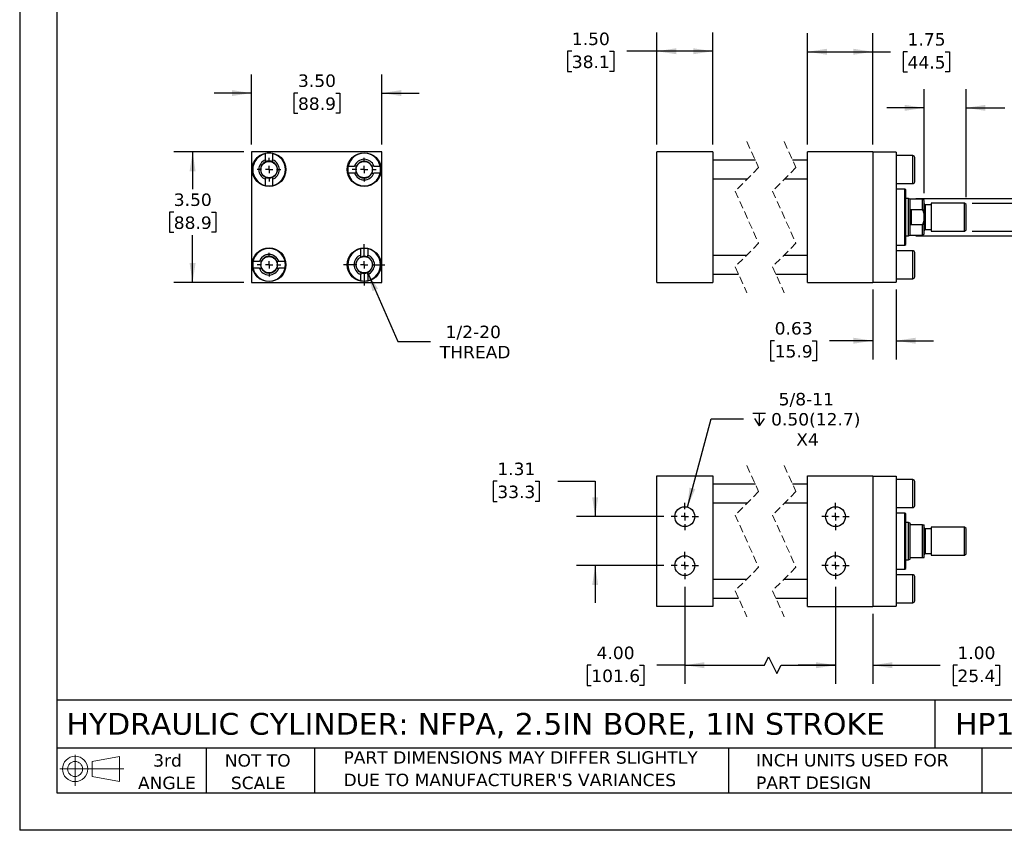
# Model space of a CAD drawing. Header units: inches. Extents: x 0 to 44, y 0 to 34.
# Tile 1 of 3: x 0 to 26.4, y 0 to 21.7. Entities that reach past the tile are written whole.
import ezdxf

# ---------------------------------------------------------------- set-up
doc = ezdxf.new("R2010")
doc.units = ezdxf.units.IN
doc.header["$LTSCALE"] = 4
doc.header["$MEASUREMENT"] = 0
for name, pattern in [('SLD-Center', [0.75, 0.6, -0.05, 0.05, -0.05]), ('SLD-Dashed', [0.075, 0.05, -0.025]), ('SLD-Solid', [0])]:
    doc.linetypes.add(name, pattern=pattern)
doc.layers.add('CENTER', color=40, linetype='SLD-Center')
doc.layers.add('SLD-DEFPOINTS', color=7, linetype='Continuous')
doc.layers.add('DIMENSIONS', color=140, linetype='SLD-Solid', lineweight=25)
doc.layers.add('TEXT', color=140, linetype='SLD-Solid', lineweight=25)
doc.styles.add('SLDTEXTSTYLE0', font='VERDANA.TTF')
doc.dimstyles.new('SLDDIMSTYLE0', dxfattribs={"dimtxt": 0.339844, "dimasz": 0.52, "dimexe": 0, "dimexo": 0.0625, "dimgap": 0.084961, "dimtad": 0, "dimtih": 1, "dimtoh": 1, "dimrnd": 1e-09, "dimzin": 4, "dimdsep": 46, "dimtxsty": 'SLDTEXTSTYLE0', "dimsah": 1, "dimcen": 0.09, "dimadec": 0, "dimazin": 1, "dimtfac": 1, "dimtofl": 0, "dimtmove": 0, "dimatfit": 3, "dimfxl": 0, "dimfrac": 2, "dimtolj": 1, "dimtzin": 12, "dimarcsym": 0})
doc.dimstyles.new('SLDDIMSTYLE1', dxfattribs={"dimtxt": 0.339844, "dimasz": 0.52, "dimexe": 0, "dimexo": 0.0625, "dimgap": 0.084961, "dimtad": 0, "dimtih": 1, "dimtoh": 1, "dimrnd": 1e-09, "dimzin": 12, "dimdsep": 46, "dimtxsty": 'SLDTEXTSTYLE0', "dimsah": 1, "dimcen": 0.09, "dimadec": 0, "dimazin": 3, "dimtfac": 1, "dimtofl": 0, "dimtmove": 0, "dimatfit": 3, "dimfxl": 0, "dimfrac": 2, "dimtolj": 1, "dimtzin": 12, "dimarcsym": 0})
doc.dimstyles.new('SLDDIMSTYLE2', dxfattribs={"dimtxt": 0.339844, "dimasz": 0.52, "dimexe": 0, "dimexo": 0.0625, "dimgap": 0.084961, "dimtad": 0, "dimtih": 1, "dimtoh": 1, "dimrnd": 1e-09, "dimzin": 12, "dimdsep": 46, "dimtxsty": 'SLDTEXTSTYLE0', "dimsah": 1, "dimcen": 0.09, "dimadec": 0, "dimazin": 3, "dimtfac": 1, "dimtmove": 0, "dimatfit": 0, "dimfxl": 0, "dimfrac": 2, "dimtolj": 1, "dimtzin": 12, "dimarcsym": 0})
doc.dimstyles.new('SLDDIMSTYLE3', dxfattribs={"dimtxt": 0.339844, "dimasz": 0.52, "dimexe": 0, "dimexo": 0.0625, "dimgap": 0.084961, "dimtad": 0, "dimtih": 1, "dimtoh": 1, "dimrnd": 1e-09, "dimzin": 4, "dimdsep": 46, "dimtxsty": 'SLDTEXTSTYLE0', "dimsah": 1, "dimcen": 0.09, "dimadec": 0, "dimazin": 1, "dimtfac": 1, "dimtmove": 0, "dimatfit": 0, "dimfxl": 0, "dimfrac": 2, "dimtolj": 1, "dimtzin": 12, "dimarcsym": 0})
doc.dimstyles.new('SLDDIMSTYLE4', dxfattribs={"dimtxt": 0.339844, "dimasz": 0.52, "dimexe": 0, "dimexo": 0.0625, "dimgap": 0.084961, "dimtad": 0, "dimtih": 1, "dimtoh": 1, "dimrnd": 1e-09, "dimdsep": 46, "dimtxsty": 'SLDTEXTSTYLE0', "dimsah": 1, "dimcen": 0.09, "dimadec": 0, "dimazin": 2, "dimtfac": 1, "dimtmove": 0, "dimatfit": 0, "dimfxl": 0, "dimfrac": 2, "dimtolj": 1, "dimtzin": 12, "dimarcsym": 0})
doc.dimstyles.new('SLDDIMSTYLE5', dxfattribs={"dimtxt": 0.339844, "dimasz": 0.52, "dimexe": 0, "dimexo": 0.0625, "dimgap": 0.084961, "dimtad": 0, "dimtih": 1, "dimtoh": 1, "dimrnd": 1e-09, "dimzin": 12, "dimdsep": 46, "dimtxsty": 'SLDTEXTSTYLE0', "dimsah": 1, "dimcen": 0, "dimadec": 0, "dimazin": 3, "dimtfac": 1, "dimtofl": 0, "dimtmove": 0, "dimatfit": 3, "dimfxl": 0, "dimfrac": 2, "dimtolj": 1, "dimtzin": 12, "dimarcsym": 0})

# ---------------------------------------------------------------- blocks, each defined once
blk = doc.blocks.new('Block11')
at = {"color": 7, "linetype": 'SLD-Solid', "lineweight": 18}
for p, q in [((0.408, 0.836), (0.408, 0)), ((0.863, 0.656), (1.602, 0.792)), ((1.602, 0.792), (1.602, 0.115)), ((0.863, 0.251), (0.863, 0.656)), ((0, 0.454), (1.712, 0.454)), ((0.863, 0.251), (1.602, 0.115))]:
    blk.add_line(p, q, dxfattribs=at)
for radius in [0.339, 0.202]:
    blk.add_circle((0.408, 0.454), radius, dxfattribs=at)
blk = doc.blocks.new('Block12')
at = {"layer": 'SLD-DEFPOINTS'}
blk.add_blockref('Block11', (0, 0), dxfattribs=at)
blk = doc.blocks.new('SW_NOTE_0_3')
at = {"layer": 'TEXT', "color": 0, "char_height": 0.33333, "attachment_point": 1, "style": 'SLDTEXTSTYLE0'}
for s, insert in [('PART DIMENSIONS MAY DIFFER SLIGHTLY ', (0, 0.423)), ("DUE TO MANUFACTURER'S VARIANCES", (0, -0.179))]:
    blk.add_mtext(s, dxfattribs=dict(at, insert=insert))
blk = doc.blocks.new('SW_NOTE_0_4')
at = {"layer": 'TEXT', "color": 0, "char_height": 0.3333, "attachment_point": 2, "style": 'SLDTEXTSTYLE0'}
for s, insert in [('NOT TO', (0.828, 0.423)), ('SCALE', (0.843, -0.179))]:
    blk.add_mtext(s, dxfattribs=dict(at, insert=insert))
blk = doc.blocks.new('SW_NOTE_0_5')
at = {"layer": 'TEXT', "color": 0, "char_height": 0.3333, "attachment_point": 2, "style": 'SLDTEXTSTYLE0'}
for s, insert in [('3rd', (0.365, 0.423)), ('ANGLE', (0.349, -0.179))]:
    blk.add_mtext(s, dxfattribs=dict(at, insert=insert))
blk = doc.blocks.new('SW_NOTE_0_6')
at = {"layer": 'TEXT', "color": 0, "char_height": 0.33333, "attachment_point": 1, "style": 'SLDTEXTSTYLE0'}
for s, insert in [('INCH UNITS USED FOR ', (0, 0.423)), ('PART DESIGN', (0, -0.179))]:
    blk.add_mtext(s, dxfattribs=dict(at, insert=insert))
blk = doc.blocks.new('_D')
at = {"layer": 'DIMENSIONS'}
for p, q in [((17.078, 18.38), (17.078, 21.376)), ((18.578, 18.38), (18.578, 21.376)), ((14.8, 20.876), (14.686, 20.876)), ((14.686, 20.876), (14.686, 20.336)), ((15.81, 20.876), (15.924, 20.876)), ((15.924, 20.876), (15.924, 20.336)), ((17.078, 20.876), (16.271, 20.876)), ((18.578, 20.876), (17.078, 20.876)), ((14.686, 20.336), (14.8, 20.336)), ((15.924, 20.336), (15.81, 20.336))]:
    blk.add_line(p, q, dxfattribs=at)
for points in [[(17.078, 20.876), (17.598, 20.796), (17.598, 20.956)], [(18.578, 20.876), (18.058, 20.956), (18.058, 20.796)]]:
    blk.add_solid(points, dxfattribs=at)
at = {"layer": 'DIMENSIONS', "char_height": 0.3333, "attachment_point": 1, "style": 'SLDTEXTSTYLE0'}
for s, insert in [('1.50', (14.8, 21.375)), ('38.1', (14.8, 20.759))]:
    blk.add_mtext(s, dxfattribs=dict(at, insert=insert))
blk = doc.blocks.new('_D_1')
at = {"layer": 'DIMENSIONS'}
for p, q in [((21.118, 18.38), (21.118, 21.362)), ((22.868, 18.38), (22.868, 21.362)), ((21.118, 20.862), (22.868, 20.862)), ((22.868, 20.862), (23.339, 20.862)), ((23.799, 20.862), (23.685, 20.862)), ((23.685, 20.862), (23.685, 20.322)), ((24.809, 20.862), (24.923, 20.862)), ((24.923, 20.862), (24.923, 20.322)), ((23.685, 20.322), (23.799, 20.322)), ((24.923, 20.322), (24.809, 20.322))]:
    blk.add_line(p, q, dxfattribs=at)
for points in [[(21.118, 20.862), (21.638, 20.782), (21.638, 20.942)], [(22.868, 20.862), (22.348, 20.942), (22.348, 20.782)]]:
    blk.add_solid(points, dxfattribs=at)
at = {"layer": 'DIMENSIONS', "char_height": 0.3333, "attachment_point": 1, "style": 'SLDTEXTSTYLE0'}
for s, insert in [('1.75', (23.799, 21.361)), ('44.5', (23.799, 20.745))]:
    blk.add_mtext(s, dxfattribs=dict(at, insert=insert))
blk = doc.blocks.new('_D_2')
at = {"layer": 'DIMENSIONS'}
for p, q in [((24.243, 17.074), (24.243, 19.859)), ((25.368, 16.965), (25.368, 19.859)), ((24.243, 19.359), (23.243, 19.359)), ((25.368, 19.359), (26.408, 19.359)), ((26.868, 19.359), (26.754, 19.359)), ((26.754, 19.359), (26.754, 18.819)), ((27.878, 19.359), (27.992, 19.359)), ((27.992, 19.359), (27.992, 18.819)), ((26.754, 18.819), (26.868, 18.819)), ((27.992, 18.819), (27.878, 18.819))]:
    blk.add_line(p, q, dxfattribs=at)
for points in [[(24.243, 19.359), (23.723, 19.439), (23.723, 19.279)], [(25.368, 19.359), (25.888, 19.279), (25.888, 19.439)]]:
    blk.add_solid(points, dxfattribs=at)
at = {"layer": 'DIMENSIONS', "char_height": 0.3333, "attachment_point": 1, "style": 'SLDTEXTSTYLE0'}
for s, insert in [('1.13', (26.868, 19.858)), ('28.6', (26.868, 19.242))]:
    blk.add_mtext(s, dxfattribs=dict(at, insert=insert))
blk = doc.blocks.new('_D_3')
at = {"layer": 'DIMENSIONS'}
for p, q in [((29.609, 18.013), (28.609, 18.013)), ((28.609, 18.013), (28.609, 16.93)), ((30.094, 18.013), (29.98, 18.013)), ((29.98, 18.013), (29.98, 17.473)), ((31.104, 18.013), (31.218, 18.013)), ((31.218, 18.013), (31.218, 17.473)), ((29.98, 17.473), (30.094, 17.473)), ((31.218, 17.473), (31.104, 17.473)), ((24.024, 16.93), (26.661, 16.93)), ((26.901, 16.93), (29.109, 16.93)), ((24.024, 15.93), (26.661, 15.93)), ((26.901, 15.93), (29.109, 15.93)), ((28.609, 15.93), (28.609, 14.93))]:
    blk.add_line(p, q, dxfattribs=at)
for points in [[(28.609, 16.93), (28.689, 17.45), (28.529, 17.45)], [(28.609, 15.93), (28.529, 15.41), (28.689, 15.41)]]:
    blk.add_solid(points, dxfattribs=at)
at = {"layer": 'DIMENSIONS', "char_height": 0.3333, "attachment_point": 1, "style": 'SLDTEXTSTYLE0'}
for s, insert in [('%%c', (29.837, 18.512)), ('1.00', (30.35, 18.512)), ('25.4', (30.094, 17.896))]:
    blk.add_mtext(s, dxfattribs=dict(at, insert=insert))
blk = doc.blocks.new('_D_4')
at = {"layer": 'DIMENSIONS'}
for p, q in [((26.781, 16.805), (26.781, 17.805)), ((25.529, 16.805), (27.281, 16.805)), ((25.529, 16.055), (27.281, 16.055)), ((26.781, 13.707), (26.781, 16.055)), ((27.781, 13.707), (26.781, 13.707))]:
    blk.add_line(p, q, dxfattribs=at)
for points in [[(26.781, 16.805), (26.861, 17.325), (26.701, 17.325)], [(26.781, 16.055), (26.701, 15.535), (26.861, 15.535)]]:
    blk.add_solid(points, dxfattribs=at)
at = {"layer": 'DIMENSIONS', "char_height": 0.3333, "attachment_point": 1, "style": 'SLDTEXTSTYLE0'}
for s, insert in [('3/4-16', (28.164, 14.131)), ('THREAD', (28.009, 13.59))]:
    blk.add_mtext(s, dxfattribs=dict(at, insert=insert))
blk = doc.blocks.new('_D_5')
at = {"layer": 'DIMENSIONS'}
for p, q in [((22.868, 14.49), (22.868, 12.619)), ((23.493, 14.49), (23.493, 12.619)), ((20.237, 13.119), (20.122, 13.119)), ((20.122, 13.119), (20.122, 12.579)), ((21.246, 13.119), (21.361, 13.119)), ((21.361, 13.119), (21.361, 12.579)), ((22.868, 13.119), (21.707, 13.119)), ((23.493, 13.119), (24.493, 13.119)), ((20.122, 12.579), (20.237, 12.579)), ((21.361, 12.579), (21.246, 12.579))]:
    blk.add_line(p, q, dxfattribs=at)
for points in [[(22.868, 13.119), (22.348, 13.199), (22.348, 13.039)], [(23.493, 13.119), (24.013, 13.039), (24.013, 13.199)]]:
    blk.add_solid(points, dxfattribs=at)
at = {"layer": 'DIMENSIONS', "char_height": 0.3333, "attachment_point": 1, "style": 'SLDTEXTSTYLE0'}
for s, insert in [('0.63', (20.237, 13.619)), ('15.9', (20.237, 13.003))]:
    blk.add_mtext(s, dxfattribs=dict(at, insert=insert))
blk = doc.blocks.new('_D_8')
at = {"layer": 'DIMENSIONS'}
for p, q in [((6.21, 18.38), (6.21, 20.255)), ((9.71, 18.38), (9.71, 20.255)), ((6.21, 19.755), (5.21, 19.755)), ((7.46, 19.755), (7.346, 19.755)), ((7.346, 19.755), (7.346, 19.214)), ((8.47, 19.755), (8.584, 19.755)), ((8.584, 19.755), (8.584, 19.214)), ((9.71, 19.755), (10.71, 19.755)), ((7.346, 19.214), (7.46, 19.214)), ((8.584, 19.214), (8.47, 19.214))]:
    blk.add_line(p, q, dxfattribs=at)
for points in [[(6.21, 19.755), (5.69, 19.835), (5.69, 19.675)], [(9.71, 19.755), (10.23, 19.675), (10.23, 19.835)]]:
    blk.add_solid(points, dxfattribs=at)
at = {"layer": 'DIMENSIONS', "char_height": 0.3333, "attachment_point": 1, "style": 'SLDTEXTSTYLE0'}
for s, insert in [('3.50', (7.46, 20.254)), ('88.9', (7.46, 19.638))]:
    blk.add_mtext(s, dxfattribs=dict(at, insert=insert))
blk = doc.blocks.new('_D_9')
at = {"layer": 'DIMENSIONS'}
for p, q in [((6.01, 18.18), (4.135, 18.18)), ((4.635, 18.18), (4.635, 17.181)), ((4.13, 16.565), (4.016, 16.565)), ((4.016, 16.565), (4.016, 16.025)), ((5.14, 16.565), (5.254, 16.565)), ((5.254, 16.565), (5.254, 16.025)), ((4.016, 16.025), (4.13, 16.025)), ((4.635, 14.68), (4.635, 15.949)), ((5.254, 16.025), (5.14, 16.025)), ((6.01, 14.68), (4.135, 14.68))]:
    blk.add_line(p, q, dxfattribs=at)
for points in [[(4.635, 18.18), (4.555, 17.66), (4.715, 17.66)], [(4.635, 14.68), (4.715, 15.2), (4.555, 15.2)]]:
    blk.add_solid(points, dxfattribs=at)
at = {"layer": 'DIMENSIONS', "char_height": 0.3333, "attachment_point": 1, "style": 'SLDTEXTSTYLE0'}
for s, insert in [('3.50', (4.13, 17.064)), ('88.9', (4.13, 16.448))]:
    blk.add_mtext(s, dxfattribs=dict(at, insert=insert))
blk = doc.blocks.new('_D_10')
at = {"layer": 'DIMENSIONS'}
for p, q in [((9.323, 14.954), (10.136, 13.099)), ((10.136, 13.099), (11.011, 13.099))]:
    blk.add_line(p, q, dxfattribs=at)
blk.add_solid([(9.323, 14.954), (9.458, 14.446), (9.605, 14.51)], dxfattribs=at)
at = {"layer": 'DIMENSIONS', "char_height": 0.3333, "attachment_point": 1, "style": 'SLDTEXTSTYLE0'}
for s, insert in [('1/2-20', (11.416, 13.522)), ('THREAD', (11.261, 12.982))]:
    blk.add_mtext(s, dxfattribs=dict(at, insert=insert))
blk = doc.blocks.new('SW_CENTERMARKSYMBOL_0')
at = {"layer": 'CENTER', "color": 0}
for p, q in [((0, 0.2), (0, 0.31875)), ((-0.2, 0), (-0.31875, 0)), ((0, 0), (-0.1, 0)), ((0, 0), (0, 0.1)), ((0, 0), (0, -0.1)), ((0, 0), (0.1, 0)), ((0.2, 0), (0.31875, 0)), ((0, -0.2), (0, -0.31875))]:
    blk.add_line(p, q, dxfattribs=at)
blk = doc.blocks.new('SW_CENTERMARKSYMBOL_1')
at = {"layer": 'CENTER', "color": 0}
for p, q in [((0, 0.2), (0, 0.31875)), ((-0.2, 0), (-0.31875, 0)), ((0, 0), (-0.1, 0)), ((0, 0), (0, 0.1)), ((0, 0), (0, -0.1)), ((0, 0), (0.1, 0)), ((0.2, 0), (0.31875, 0)), ((0, -0.2), (0, -0.31875))]:
    blk.add_line(p, q, dxfattribs=at)
blk = doc.blocks.new('SW_CENTERMARKSYMBOL_2')
at = {"layer": 'CENTER', "color": 0}
for p, q in [((0, 0.2), (0, 0.31875)), ((-0.2, 0), (-0.31875, 0)), ((0, 0), (-0.1, 0)), ((0, 0), (0, 0.1)), ((0, 0), (0, -0.1)), ((0, 0), (0.1, 0)), ((0.2, 0), (0.31875, 0)), ((0, -0.2), (0, -0.31875))]:
    blk.add_line(p, q, dxfattribs=at)
blk = doc.blocks.new('SW_CENTERMARKSYMBOL_3')
at = {"layer": 'CENTER', "color": 0}
for p, q in [((0, 0.2), (0, 0.553)), ((-0.2, 0), (-0.553, 0)), ((0, 0), (-0.1, 0)), ((0, 0), (0, 0.1)), ((0, 0), (0, -0.1)), ((0, 0), (0.1, 0)), ((0.2, 0), (0.553, 0)), ((0, -0.2), (0, -0.553))]:
    blk.add_line(p, q, dxfattribs=at)
blk = doc.blocks.new('_D_18')
at = {"layer": 'DIMENSIONS'}
for p, q in [((12.803, 9.353), (12.689, 9.353)), ((12.689, 9.353), (12.689, 8.813)), ((13.813, 9.353), (13.927, 9.353)), ((13.927, 9.353), (13.927, 8.813)), ((14.426, 9.353), (15.426, 9.353)), ((15.426, 9.353), (15.426, 8.405)), ((12.689, 8.813), (12.803, 8.813)), ((13.927, 8.813), (13.813, 8.813)), ((17.263, 8.405), (14.926, 8.405)), ((17.263, 7.093), (14.926, 7.093)), ((15.426, 7.093), (15.426, 6.093))]:
    blk.add_line(p, q, dxfattribs=at)
for points in [[(15.426, 8.405), (15.506, 8.925), (15.346, 8.925)], [(15.426, 7.093), (15.346, 6.573), (15.506, 6.573)]]:
    blk.add_solid(points, dxfattribs=at)
at = {"layer": 'DIMENSIONS', "char_height": 0.3333, "attachment_point": 1, "style": 'SLDTEXTSTYLE0'}
for s, insert in [('1.31', (12.803, 9.852)), ('33.3', (12.803, 9.236))]:
    blk.add_mtext(s, dxfattribs=dict(at, insert=insert))
blk = doc.blocks.new('_D_19')
at = {"layer": 'DIMENSIONS'}
for p, q in [((17.828, 6.527), (17.828, 3.924)), ((21.868, 6.527), (21.868, 3.924)), ((19.963, 4.424), (20.074, 4.646)), ((20.074, 4.646), (20.296, 4.202)), ((15.322, 4.424), (15.208, 4.424)), ((15.208, 4.424), (15.208, 3.884)), ((16.615, 4.424), (16.729, 4.424)), ((16.729, 4.424), (16.729, 3.884)), ((17.828, 4.424), (17.076, 4.424)), ((17.828, 4.424), (19.963, 4.424)), ((20.296, 4.202), (20.407, 4.424)), ((20.407, 4.424), (21.868, 4.424)), ((15.208, 3.884), (15.322, 3.884)), ((16.729, 3.884), (16.615, 3.884))]:
    blk.add_line(p, q, dxfattribs=at)
for points in [[(17.828, 4.424), (18.348, 4.344), (18.348, 4.504)], [(21.868, 4.424), (21.348, 4.504), (21.348, 4.344)]]:
    blk.add_solid(points, dxfattribs=at)
at = {"layer": 'DIMENSIONS', "char_height": 0.3333, "attachment_point": 1, "style": 'SLDTEXTSTYLE0'}
for s, insert in [('4.00', (15.464, 4.923)), ('101.6', (15.322, 4.307))]:
    blk.add_mtext(s, dxfattribs=dict(at, insert=insert))
blk = doc.blocks.new('_D_20')
at = {"layer": 'DIMENSIONS'}
for p, q in [((21.868, 6.527), (21.868, 3.924)), ((22.868, 5.799), (22.868, 3.924)), ((21.868, 4.424), (20.868, 4.424)), ((22.868, 4.424), (24.676, 4.424)), ((25.136, 4.424), (25.022, 4.424)), ((25.022, 4.424), (25.022, 3.884)), ((26.146, 4.424), (26.26, 4.424)), ((26.26, 4.424), (26.26, 3.884)), ((25.022, 3.884), (25.136, 3.884)), ((26.26, 3.884), (26.146, 3.884))]:
    blk.add_line(p, q, dxfattribs=at)
for points in [[(21.868, 4.424), (21.348, 4.504), (21.348, 4.344)], [(22.868, 4.424), (23.388, 4.344), (23.388, 4.504)]]:
    blk.add_solid(points, dxfattribs=at)
at = {"layer": 'DIMENSIONS', "char_height": 0.3333, "attachment_point": 1, "style": 'SLDTEXTSTYLE0'}
for s, insert in [('1.00', (25.136, 4.923)), ('25.4', (25.136, 4.307))]:
    blk.add_mtext(s, dxfattribs=dict(at, insert=insert))
blk = doc.blocks.new('SW_SYMBOL_HOLE_DEPTH')
at = {"layer": 'DIMENSIONS', "color": 0}
for p, q in [((0, 137.8), (126, 137.8)), ((63, 137.8), (63, 11.8)), ((15.7, 87.4), (63, 11.8)), ((110.2, 87.4), (63, 11.8))]:
    blk.add_line(p, q, dxfattribs=at)
blk = doc.blocks.new('_D_21')
at = {"layer": 'DIMENSIONS'}
for p, q in [((17.897, 8.661), (18.531, 11.028)), ((18.531, 11.028), (19.406, 11.028))]:
    blk.add_line(p, q, dxfattribs=at)
blk.add_solid([(17.897, 8.661), (18.109, 9.143), (17.954, 9.184)], dxfattribs=at)
at = {"layer": 'DIMENSIONS', "xscale": 0.002688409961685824, "yscale": 0.002688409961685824, "zscale": 0.002688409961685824}
blk.add_blockref('SW_SYMBOL_HOLE_DEPTH', (19.656, 10.803), dxfattribs=at)
at = {"layer": 'DIMENSIONS', "char_height": 0.3333, "attachment_point": 1, "style": 'SLDTEXTSTYLE0'}
for s, insert in [('5/8-11', (20.344, 11.721)), ('0.50(12.7)', (20.142, 11.181)), ('X4', (20.817, 10.641))]:
    blk.add_mtext(s, dxfattribs=dict(at, insert=insert))
blk = doc.blocks.new('SW_CENTERMARKSYMBOL_6')
at = {"layer": 'CENTER', "color": 0}
for p, q in [((0, 0.2), (0, 0.366)), ((-0.2, 0), (-0.366, 0)), ((0, 0), (-0.1, 0)), ((0, 0), (0, 0.1)), ((0, 0), (0, -0.1)), ((0, 0), (0.1, 0)), ((0.2, 0), (0.366, 0)), ((0, -0.2), (0, -0.366))]:
    blk.add_line(p, q, dxfattribs=at)
blk = doc.blocks.new('SW_CENTERMARKSYMBOL_7')
at = {"layer": 'CENTER', "color": 0}
for p, q in [((0, 0.2), (0, 0.366)), ((-0.2, 0), (-0.366, 0)), ((0, 0), (-0.1, 0)), ((0, 0), (0, 0.1)), ((0, 0), (0, -0.1)), ((0, 0), (0.1, 0)), ((0.2, 0), (0.366, 0)), ((0, -0.2), (0, -0.366))]:
    blk.add_line(p, q, dxfattribs=at)
blk = doc.blocks.new('SW_CENTERMARKSYMBOL_8')
at = {"layer": 'CENTER', "color": 0}
for p, q in [((0, 0.2), (0, 0.366)), ((-0.2, 0), (-0.366, 0)), ((0, 0), (-0.1, 0)), ((0, 0), (0, 0.1)), ((0, 0), (0, -0.1)), ((0, 0), (0.1, 0)), ((0.2, 0), (0.366, 0)), ((0, -0.2), (0, -0.366))]:
    blk.add_line(p, q, dxfattribs=at)
blk = doc.blocks.new('SW_CENTERMARKSYMBOL_9')
at = {"layer": 'CENTER', "color": 0}
for p, q in [((0, 0.2), (0, 0.366)), ((-0.2, 0), (-0.366, 0)), ((0, 0), (-0.1, 0)), ((0, 0), (0, 0.1)), ((0, 0), (0, -0.1)), ((0, 0), (0.1, 0)), ((0.2, 0), (0.366, 0)), ((0, -0.2), (0, -0.366))]:
    blk.add_line(p, q, dxfattribs=at)

msp = doc.modelspace()

# ---------------------------------------------------------------- linework, layer by layer
at = {"color": 7, "linetype": 'SLD-Solid'}
for p in [(0, 34), (44, 0)]:
    msp.add_line(p, (0, 0), dxfattribs=at)
at = {"color": 7, "linetype": 'SLD-Dashed', "lineweight": 18}
for p, q in [((19.493, 18.455), (19.808, 17.757)), ((20.493, 18.455), (20.808, 17.757)), ((19.808, 17.757), (19.178, 17.127)), ((20.808, 17.757), (20.178, 17.127)), ((19.178, 17.127), (19.808, 15.732)), ((20.178, 17.127), (20.808, 15.732)), ((19.808, 15.732), (19.178, 15.102)), ((20.808, 15.732), (20.178, 15.102)), ((19.178, 15.102), (19.493, 14.405)), ((20.178, 15.102), (20.493, 14.405)), ((19.493, 9.774), (19.808, 9.076)), ((20.493, 9.774), (20.808, 9.076)), ((19.808, 9.076), (19.178, 8.446)), ((20.808, 9.076), (20.178, 8.446)), ((19.178, 8.446), (19.808, 7.051)), ((20.178, 8.446), (20.808, 7.051)), ((19.808, 7.051), (19.178, 6.421)), ((20.808, 7.051), (20.178, 6.421)), ((19.178, 6.421), (19.493, 5.724)), ((20.178, 6.421), (20.493, 5.724))]:
    msp.add_line(p, q, dxfattribs=at)
for p, q in [((9.71, 18.18), (6.21, 18.18)), ((6.21, 18.18), (6.21, 14.68)), ((6.591, 17.963), (6.591, 18.132)), ((6.779, 18.132), (6.779, 17.963)), ((9.71, 14.68), (9.71, 18.18)), ((17.078, 14.68), (17.078, 18.18)), ((18.578, 18.18), (17.078, 18.18)), ((18.578, 18.18), (18.578, 14.68)), ((19.719, 17.955), (18.578, 17.955)), ((21.118, 17.955), (20.719, 17.955)), ((22.868, 18.18), (21.118, 18.18)), ((21.118, 14.68), (21.118, 18.18)), ((22.868, 18.18), (22.868, 14.68)), ((23.493, 18.17), (22.868, 18.17)), ((23.493, 18.17), (23.493, 14.69)), ((23.943, 18.08), (23.493, 18.08)), ((23.943, 17.33), (23.943, 18.08)), ((23.993, 17.705), (23.993, 18.03)), ((8.808, 17.799), (8.977, 17.799)), ((9.494, 17.799), (9.662, 17.799)), ((23.993, 17.38), (23.993, 17.705)), ((6.591, 17.277), (6.591, 17.446)), ((6.779, 17.446), (6.779, 17.277)), ((8.977, 17.611), (8.808, 17.611)), ((9.662, 17.611), (9.494, 17.611)), ((18.578, 17.455), (19.505, 17.455)), ((20.505, 17.455), (21.118, 17.455)), ((23.493, 17.33), (23.943, 17.33)), ((23.73, 17.179), (23.493, 17.179)), ((23.75, 17.159), (23.73, 17.179)), ((23.73, 15.68), (23.73, 17.179)), ((23.75, 15.7), (23.75, 17.159)), ((23.824, 16.93), (23.75, 16.93)), ((23.868, 16.914), (23.824, 16.93)), ((23.824, 16.43), (23.824, 16.93)), ((24.204, 16.914), (23.868, 16.914)), ((23.868, 16.55), (23.868, 16.914)), ((24.243, 16.874), (24.204, 16.914)), ((24.204, 16.637), (24.204, 16.914)), ((23.899, 16.637), (24.204, 16.637)), ((23.899, 16.637), (23.899, 16.223)), ((24.243, 16.509), (24.243, 16.874)), ((24.431, 16.762), (24.274, 16.762)), ((24.274, 16.762), (24.274, 16.43)), ((25.329, 16.805), (24.431, 16.805)), ((24.431, 16.805), (24.431, 16.43)), ((25.368, 16.765), (25.329, 16.805)), ((25.329, 16.43), (25.329, 16.805)), ((25.368, 16.094), (25.368, 16.765)), ((23.824, 15.93), (23.824, 16.43)), ((23.868, 16.309), (23.868, 16.55)), ((24.243, 16.35), (24.243, 16.509)), ((24.274, 16.43), (24.274, 16.098)), ((24.431, 16.43), (24.431, 16.055)), ((25.329, 16.055), (25.329, 16.43)), ((23.868, 15.946), (23.868, 16.309)), ((24.204, 16.223), (23.899, 16.223)), ((24.204, 15.946), (24.204, 16.223)), ((24.243, 15.985), (24.243, 16.35)), ((23.75, 15.93), (23.824, 15.93)), ((23.824, 15.93), (23.868, 15.946)), ((23.868, 15.946), (24.204, 15.946)), ((24.204, 15.946), (24.243, 15.985)), ((24.274, 16.098), (24.431, 16.098)), ((24.431, 16.055), (25.329, 16.055)), ((25.329, 16.055), (25.368, 16.094)), ((9.141, 15.413), (9.141, 15.582)), ((9.329, 15.582), (9.329, 15.413)), ((23.493, 15.68), (23.73, 15.68)), ((23.73, 15.68), (23.75, 15.7)), ((19.48, 15.405), (18.578, 15.405)), ((21.118, 15.405), (20.48, 15.405)), ((23.943, 15.53), (23.493, 15.53)), ((23.943, 14.78), (23.943, 15.53)), ((23.993, 14.83), (23.993, 15.48)), ((6.258, 15.249), (6.427, 15.249)), ((6.427, 15.061), (6.258, 15.061)), ((6.944, 15.249), (7.112, 15.249)), ((7.112, 15.061), (6.944, 15.061)), ((9.141, 14.727), (9.141, 14.896)), ((9.329, 14.896), (9.329, 14.727)), ((18.578, 14.905), (19.267, 14.905)), ((20.267, 14.905), (21.118, 14.905)), ((23.493, 14.78), (23.943, 14.78)), ((6.21, 14.68), (9.71, 14.68)), ((17.078, 14.68), (18.578, 14.68)), ((21.118, 14.68), (22.868, 14.68)), ((22.868, 14.69), (23.493, 14.69)), ((17.078, 9.499), (18.578, 9.499)), ((17.078, 5.999), (17.078, 9.499)), ((18.578, 9.499), (18.578, 5.999)), ((19.719, 9.274), (18.578, 9.274)), ((21.118, 9.274), (20.719, 9.274)), ((21.118, 9.499), (22.868, 9.499)), ((21.118, 5.999), (21.118, 9.499)), ((22.868, 9.499), (22.868, 5.999)), ((22.868, 9.489), (23.493, 9.489)), ((23.493, 9.489), (23.493, 6.009)), ((23.943, 9.399), (23.493, 9.399)), ((23.943, 8.649), (23.943, 9.399)), ((23.993, 9.024), (23.993, 9.349)), ((23.993, 8.699), (23.993, 9.024)), ((18.578, 8.774), (19.505, 8.774)), ((20.505, 8.774), (21.118, 8.774)), ((23.493, 8.649), (23.943, 8.649)), ((23.73, 8.498), (23.493, 8.498)), ((23.75, 8.478), (23.73, 8.498)), ((23.73, 7.749), (23.73, 8.498)), ((23.75, 7.019), (23.75, 8.478)), ((23.824, 8.249), (23.75, 8.249)), ((23.868, 8.233), (23.824, 8.249)), ((23.824, 7.249), (23.824, 8.249)), ((23.868, 8.217), (23.868, 8.233)), ((23.868, 7.28), (23.868, 8.217)), ((24.204, 8.186), (23.899, 8.186)), ((24.204, 7.311), (24.204, 8.186)), ((24.204, 8.186), (24.243, 8.186)), ((24.243, 7.311), (24.243, 8.186)), ((24.431, 8.081), (24.274, 8.081)), ((24.274, 8.081), (24.274, 7.417)), ((25.329, 8.124), (24.431, 8.124)), ((24.431, 8.124), (24.431, 7.374)), ((25.368, 8.084), (25.329, 8.124)), ((25.329, 7.374), (25.329, 8.124)), ((25.368, 7.413), (25.368, 8.084)), ((23.73, 6.999), (23.73, 7.749)), ((24.274, 7.417), (24.431, 7.417)), ((25.329, 7.374), (25.368, 7.413)), ((23.75, 7.249), (23.824, 7.249)), ((23.824, 7.249), (23.868, 7.265)), ((23.868, 7.265), (23.868, 7.28)), ((23.899, 7.311), (24.204, 7.311)), ((24.204, 7.311), (24.243, 7.311)), ((24.431, 7.374), (25.329, 7.374)), ((23.493, 6.999), (23.73, 6.999)), ((23.73, 6.999), (23.75, 7.019)), ((19.48, 6.724), (18.578, 6.724)), ((21.118, 6.724), (20.48, 6.724)), ((23.943, 6.849), (23.493, 6.849)), ((23.943, 6.099), (23.943, 6.849)), ((23.993, 6.149), (23.993, 6.799)), ((18.578, 6.224), (19.267, 6.224)), ((20.267, 6.224), (21.118, 6.224)), ((23.493, 6.099), (23.943, 6.099)), ((18.578, 5.999), (17.078, 5.999)), ((21.118, 5.999), (22.868, 5.999)), ((22.868, 6.009), (23.493, 6.009))]:
    msp.add_line(p, q)
for centre, radius in [((6.685, 17.705), 0.453), ((9.235, 17.705), 0.453), ((6.685, 17.705), 0.219), ((9.235, 17.705), 0.219), ((6.685, 15.155), 0.453), ((9.235, 15.155), 0.453), ((6.685, 15.155), 0.219), ((9.235, 15.155), 0.219), ((17.828, 8.405), 0.266), ((21.868, 8.405), 0.266), ((17.828, 7.093), 0.266), ((21.868, 7.093), 0.266)]:
    msp.add_circle(centre, radius)
for centre, radius, start, end in [((6.685, 17.705), 0.438, 102.3736, 257.6264), ((6.685, 17.705), 0.275, 109.9323, 250.0677), ((6.685, 17.705), 0.438, 77.6264, 102.3736), ((6.685, 17.705), 0.438, 282.3736, 77.6264), ((6.685, 17.705), 0.275, 289.9323, 70.0677), ((9.235, 17.705), 0.438, 12.3736, 167.6264), ((9.235, 17.705), 0.275, 19.9323, 160.0677), ((23.943, 18.03), 0.05, 359.9997, 90.0002), ((6.685, 17.705), 0.227, 114.4448, 245.5552), ((6.685, 17.705), 0.227, 65.5552, 114.4448), ((6.685, 17.705), 0.227, 294.4448, 65.5552), ((9.235, 17.705), 0.438, 167.6264, 192.3736), ((9.235, 17.705), 0.227, 155.5552, 204.4448), ((9.235, 17.705), 0.227, 24.4448, 155.5552), ((9.235, 17.705), 0.227, 335.5552, 24.4448), ((9.235, 17.705), 0.438, 347.6264, 12.3736), ((6.685, 17.705), 0.227, 245.5552, 294.4448), ((9.235, 17.705), 0.438, 192.3736, 347.6264), ((9.235, 17.705), 0.275, 199.9323, 340.0677), ((9.235, 17.705), 0.227, 204.4448, 335.5552), ((6.685, 17.705), 0.437, 257.6264, 282.3736), ((23.943, 17.38), 0.05, 269.9998, 0.0003), ((24.274, 16.793), 0.0313, 180.0005, 269.9999), ((24.274, 16.067), 0.0313, 90.0001, 179.9995), ((6.685, 15.155), 0.437, 12.3736, 167.6264), ((9.235, 15.155), 0.438, 102.3736, 257.6264), ((9.235, 15.155), 0.438, 77.6264, 102.3736), ((9.235, 15.155), 0.438, 282.3736, 77.6264), ((6.685, 15.155), 0.275, 19.9323, 160.0677), ((6.685, 15.155), 0.227, 24.4448, 155.5552), ((9.235, 15.155), 0.275, 109.9323, 250.0677), ((9.235, 15.155), 0.227, 114.4448, 245.5552), ((9.235, 15.155), 0.227, 65.5552, 114.4448), ((9.235, 15.155), 0.275, 289.9323, 70.0677), ((9.235, 15.155), 0.227, 294.4448, 65.5552), ((23.943, 15.48), 0.05, 359.9997, 90.0002), ((6.685, 15.155), 0.438, 167.6264, 192.3736), ((6.685, 15.155), 0.438, 192.3736, 347.6264), ((6.685, 15.155), 0.275, 199.9323, 340.0677), ((6.685, 15.155), 0.227, 155.5552, 204.4448), ((6.685, 15.155), 0.227, 204.4448, 335.5552), ((6.685, 15.155), 0.227, 335.5552, 24.4448), ((6.685, 15.155), 0.437, 347.6264, 12.3736), ((9.235, 15.155), 0.227, 245.5552, 294.4448), ((23.943, 14.83), 0.05, 269.9998, 0.0003), ((9.235, 15.155), 0.437, 257.6264, 282.3736), ((23.943, 9.349), 0.05, 359.9997, 90.0002), ((23.943, 8.699), 0.05, 269.9998, 0.0003), ((24.274, 8.112), 0.0313, 180.0005, 269.9999), ((24.274, 7.385), 0.0313, 90.0001, 179.9995), ((23.943, 6.799), 0.05, 359.9997, 90.0002), ((23.943, 6.149), 0.05, 269.9998, 0.0003)]:
    msp.add_arc(centre, radius, start, end)
for points in [[(6.591, 17.963), (6.591, 17.946), (6.591, 17.929), (6.591, 17.911)], [(6.779, 17.911), (6.779, 17.929), (6.779, 17.946), (6.779, 17.963)], [(9.029, 17.799), (9.011, 17.799), (8.994, 17.799), (8.977, 17.799)], [(9.494, 17.799), (9.476, 17.799), (9.459, 17.799), (9.441, 17.799)], [(6.591, 17.499), (6.591, 17.481), (6.591, 17.464), (6.591, 17.446)], [(6.779, 17.499), (6.779, 17.481), (6.779, 17.464), (6.779, 17.446)], [(9.029, 17.611), (9.011, 17.611), (8.994, 17.611), (8.977, 17.611)], [(9.441, 17.611), (9.459, 17.611), (9.476, 17.611), (9.494, 17.611)], [(9.141, 15.361), (9.141, 15.379), (9.141, 15.396), (9.141, 15.413)], [(9.329, 15.361), (9.329, 15.379), (9.329, 15.396), (9.329, 15.413)], [(6.479, 15.249), (6.461, 15.249), (6.444, 15.249), (6.427, 15.249)], [(6.427, 15.061), (6.444, 15.061), (6.461, 15.061), (6.479, 15.061)], [(6.891, 15.249), (6.909, 15.249), (6.926, 15.249), (6.944, 15.249)], [(6.891, 15.061), (6.909, 15.061), (6.926, 15.061), (6.944, 15.061)], [(9.141, 14.949), (9.141, 14.931), (9.141, 14.914), (9.141, 14.896)], [(9.329, 14.896), (9.329, 14.914), (9.329, 14.931), (9.329, 14.949)]]:
    msp.add_open_spline(points, degree=3)
for points, knots in [([(23.868, 16.55), (23.868, 16.56), (23.869, 16.58), (23.873, 16.604), (23.879, 16.621), (23.885, 16.631), (23.893, 16.635), (23.897, 16.637), (23.899, 16.637), (23.899, 16.637)], [0, 0, 0, 0, 0.308139, 0.608999, 0.723953, 0.872398, 0.929088, 0.987708, 1, 1, 1, 1]), ([(24.243, 16.509), (24.239, 16.531), (24.229, 16.574), (24.212, 16.616), (24.204, 16.637)], [0, 0, 0, 0, 0.496499, 1, 1, 1, 1]), ([(23.899, 16.223), (23.898, 16.223), (23.894, 16.223), (23.888, 16.227), (23.881, 16.234), (23.874, 16.25), (23.87, 16.273), (23.868, 16.294), (23.868, 16.306), (23.868, 16.309)], [0, 0, 0, 0, 0.049162, 0.108211, 0.198647, 0.372734, 0.629592, 0.897801, 1, 1, 1, 1]), ([(24.204, 16.223), (24.212, 16.243), (24.229, 16.285), (24.238, 16.328), (24.243, 16.35)], [0, 0, 0, 0, 0.4970048, 1, 1, 1, 1]), ([(23.899, 8.186), (23.898, 8.186), (23.895, 8.186), (23.889, 8.188), (23.882, 8.191), (23.875, 8.197), (23.87, 8.206), (23.868, 8.213), (23.868, 8.216), (23.868, 8.217)], [0, 0, 0, 0, 0.098063, 0.206656, 0.347258, 0.552984, 0.774737, 0.944619, 1, 1, 1, 1]), ([(23.868, 7.28), (23.868, 7.283), (23.869, 7.29), (23.874, 7.298), (23.88, 7.305), (23.886, 7.309), (23.893, 7.311), (23.897, 7.311), (23.899, 7.311), (23.899, 7.311)], [0, 0, 0, 0, 0.183317, 0.428564, 0.552758, 0.760623, 0.86038, 0.975243, 1, 1, 1, 1])]:
    msp.add_open_spline(points, degree=3, knots=knots)
at = {"layer": 'TEXT'}
for p, q in [((1, 33), (1, 1)), ((43, 3.484), (1, 3.484)), ((24.529, 3.484), (24.529, 2.2)), ((43, 2.2), (1, 2.2)), ((5, 2.2), (5, 1)), ((7.907, 2.2), (7.907, 1)), ((18.999, 2.2), (18.999, 1)), ((25.792, 2.2), (25.792, 1)), ((1, 1), (43, 1))]:
    msp.add_line(p, q, dxfattribs=at)

# ---------------------------------------------------------------- block references
at = {"layer": 'CENTER'}
for name, p in [('SW_CENTERMARKSYMBOL_2', (6.685, 17.705)), ('SW_CENTERMARKSYMBOL_1', (9.235, 17.705)), ('SW_CENTERMARKSYMBOL_3', (9.235, 15.155)), ('SW_CENTERMARKSYMBOL_0', (6.685, 15.155)), ('SW_CENTERMARKSYMBOL_7', (17.828, 8.405)), ('SW_CENTERMARKSYMBOL_8', (21.868, 8.405)), ('SW_CENTERMARKSYMBOL_6', (17.828, 7.093)), ('SW_CENTERMARKSYMBOL_9', (21.868, 7.093))]:
    msp.add_blockref(name, p, dxfattribs=at)
at = {"layer": 'SLD-DEFPOINTS'}
msp.add_blockref('Block12', (1.077, 1.19), dxfattribs=at)
at = {"layer": 'TEXT'}
for name, p in [('SW_NOTE_0_3', (8.68, 1.696)), ('SW_NOTE_0_5', (3.598, 1.617)), ('SW_NOTE_0_4', (5.552, 1.617)), ('SW_NOTE_0_6', (19.737, 1.622))]:
    msp.add_blockref(name, p, dxfattribs=at)

# ---------------------------------------------------------------- texts
at = {"layer": 'TEXT', "attachment_point": 1, "style": 'SLDTEXTSTYLE0'}
for s, insert, char_height in [('HYDRAULIC CYLINDER: NFPA, 2.5IN BORE, 1IN STROKE', (1.254, 3.145), 0.58333), ('HP16250A1S', (25.072, 3.145), 0.5833)]:
    msp.add_mtext(s, dxfattribs=dict(at, insert=insert, char_height=char_height))

# ---------------------------------------------------------------- dimensions: what is measured, and where the dimension line sits
at = {"layer": 'DIMENSIONS'}
for base, p1, p2, dimstyle, picture, middle in [((17.078, 20.876), (18.578, 18.18), (17.078, 18.18), 'SLDDIMSTYLE0', '_D', (15.305, 20.876)), ((21.118, 20.862), (22.868, 18.18), (21.118, 18.18), 'SLDDIMSTYLE1', '_D_1', (24.304, 20.862)), ((6.21, 19.755), (9.71, 18.18), (6.21, 18.18), 'SLDDIMSTYLE3', '_D_8', (7.965, 19.755)), ((24.243228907, 19.358876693), (25.368228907, 16.765394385), (24.243228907, 16.874394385), 'SLDDIMSTYLE2', '_D_2', (27.373135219, 19.358876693)), ((23.492728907, 13.119485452), (22.867728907, 14.689764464), (23.492728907, 14.689764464), 'SLDDIMSTYLE4', '_D_5', (20.741501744, 13.119485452))]:
    dim = msp.add_linear_dim(base=base, p1=p1, p2=p2, dimstyle=dimstyle, dxfattribs=at)
    dim.commit()
    dim.dimension.update_dxf_attribs({"geometry": picture, "text_midpoint": middle, "dimtype": 160})
for base, p1, p2, text, dimstyle, picture, middle in [((28.609, 15.93), (23.824, 16.93), (23.824, 15.93), '%%c<>', 'SLDDIMSTYLE3', '_D_3', (28.609, 18.013)), ((26.781, 16.055), (25.329, 16.805), (25.329, 16.055), '3/4-16\\PTHREAD', 'SLDDIMSTYLE2', '_D_4', (26.781, 13.707))]:
    dim = msp.add_linear_dim(base=base, p1=p1, p2=p2, angle=90, text=text, dimstyle=dimstyle, dxfattribs=at)
    dim.commit()
    dim.dimension.update_dxf_attribs({"geometry": picture, "text_midpoint": middle, "dimtype": 160})
for base, p1, p2, angle, dimstyle, picture, middle in [((4.635, 14.68), (6.21, 18.18), (6.21, 14.68), 90, 'SLDDIMSTYLE0', '_D_9', (4.635, 16.565)), ((15.426, 7.093), (17.463, 8.405), (17.463, 7.093), 90, 'SLDDIMSTYLE2', '_D_18', (15.426, 9.353)), ((22.868, 4.424), (21.868, 6.727), (22.868, 5.999), 0, 'SLDDIMSTYLE3', '_D_20', (25.641, 4.424))]:
    dim = msp.add_linear_dim(base=base, p1=p1, p2=p2, angle=angle, dimstyle=dimstyle, dxfattribs=at)
    dim.commit()
    dim.dimension.update_dxf_attribs({"geometry": picture, "text_midpoint": middle, "dimtype": 160})
for p1, p2, text, picture, middle in [((9.147, 15.355), (9.323, 14.954), '1/2-20\\PTHREAD', '_D_10', (12.184, 13.099)), ((17.759, 8.148), (17.897, 8.661), '5/8-11\\P{\\fGDT;x}0.50(12.7)\\PX4', '_D_21', (21.111, 11.028))]:
    dim = msp.add_diameter_dim_2p(p1=p1, p2=p2, text=text, dimstyle='SLDDIMSTYLE5', override={"dimpost": '<>'}, dxfattribs=at)
    dim.commit()
    dim.dimension.update_dxf_attribs({"geometry": picture, "text_midpoint": middle, "dimtype": 163})
dim = msp.add_linear_dim(base=(21.868, 4.424), p1=(17.828, 6.727), p2=(21.868, 6.727), text='4.00', dimstyle='SLDDIMSTYLE0', dxfattribs=at)
dim.commit()
dim.dimension.update_dxf_attribs({"geometry": '_D_19', "text_midpoint": (15.969, 4.424), "dimtype": 160})

doc.saveas('drawing.dxf')
